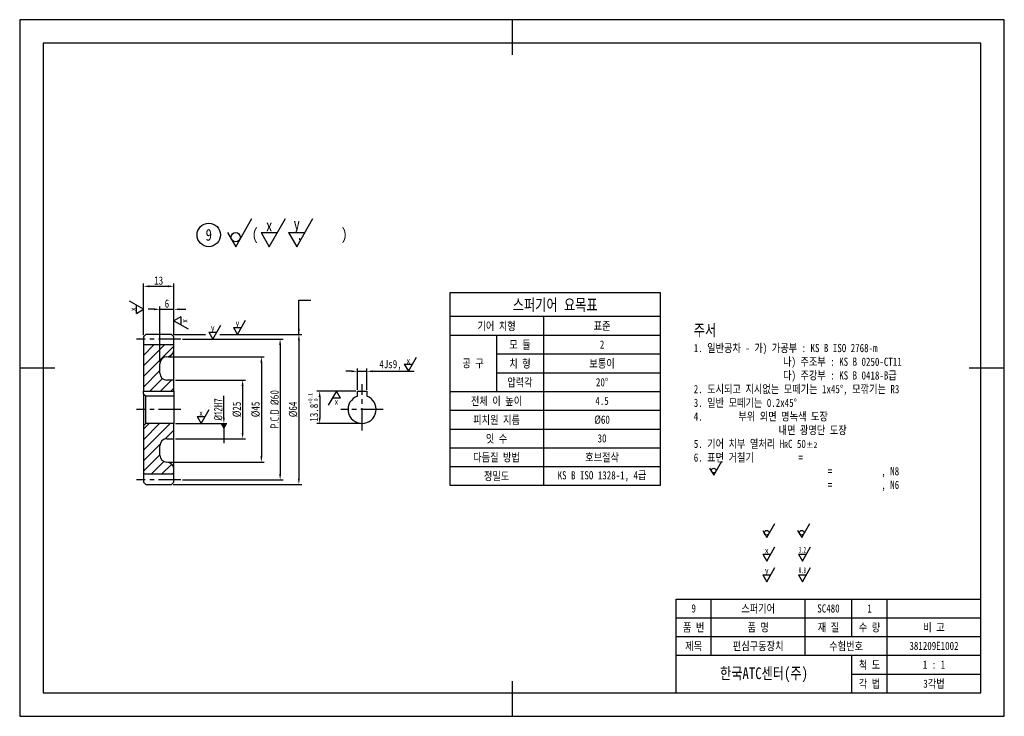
# Model space of a CAD drawing. Header units: millimetres. Extents: x 0 to 420, y 0 to 297.
import ezdxf
from ezdxf.enums import TextEntityAlignment as Align

# ---------------------------------------------------------------- set-up
doc = ezdxf.new("R2010")
doc.units = ezdxf.units.MM
doc.header["$LTSCALE"] = 0.3
doc.linetypes.add('CENTER', pattern=[50.8, 31.75, -6.35, 6.35, -6.35])
for name, color, linetype in [('가는실선', 1, 'Continuous'), ('문자', 2, 'Continuous'), ('외형선(ISO)', 3, 'Continuous'), ('중심선', 1, 'CENTER'), ('치수', 1, 'Continuous'), ('표제', 4, 'Continuous'), ('해치 (ISO)', 1, 'Continuous')]:
    doc.layers.add(name, color=color, linetype=linetype)
doc.styles.get("Standard").update_dxf_attribs({"font": 'txt', "width": 0.8, "height": 3.5})
doc.styles.add('스타일1', font='txt', dxfattribs={"width": 0.8, "height": 3.5})
doc.dimstyles.new('ISO-25', dxfattribs={"dimtxt": 3.5, "dimasz": 2.5, "dimexe": 1.25, "dimexo": 0.625, "dimtad": 1, "dimdsep": 46, "dimtxsty": '스타일1', "dimcen": 0, "dimclrt": 2, "dimadec": 0, "dimazin": 0, "dimtfac": 1, "dimtmove": 0, "dimatfit": 3, "dimfxl": 1, "dimarcsym": 0})
doc.dimstyles.new('지름', dxfattribs={"dimtxt": 3.5, "dimasz": 2.5, "dimexe": 1.25, "dimexo": 0.625, "dimtad": 1, "dimdsep": 46, "dimtxsty": 'Standard', "dimcen": 0, "dimclrt": 2, "dimadec": 0, "dimazin": 0, "dimtfac": 1, "dimtmove": 0, "dimatfit": 3, "dimfxl": 1, "dimarcsym": 0})

# ---------------------------------------------------------------- blocks, each defined once
blk = doc.blocks.new('*D3')
at = {"layer": 'Defpoints', "color": 0, "transparency": 16777216}
for p in [(68.8, 160.83), (68.8, 100.83), (111.09, 100.83)]:
    blk.add_point(p, dxfattribs=at)
at = {"layer": '치수', "color": 0, "lineweight": -2, "transparency": 16777216}
for p, q in [((69.42, 160.83), (112.34, 160.83)), ((111.09, 158.33), (111.09, 103.33)), ((69.42, 100.83), (112.34, 100.83))]:
    blk.add_line(p, q, dxfattribs=at)
at = {"layer": '치수', "color": 0, "transparency": 16777216}
for points in [[(110.67, 158.33), (111.51, 158.33), (111.09, 160.83)], [(110.67, 103.33), (111.51, 103.33), (111.09, 100.83)]]:
    blk.add_solid(points, dxfattribs=at)
at = {"layer": '치수', "color": 2, "transparency": 16777216, "insert": (108.71, 130.83), "char_height": 3.5, "attachment_point": 5, "rotation": 90}
blk.add_mtext('{\\fISOCPEUR|b0|i0|c0|p34;P.C.D %%c60}', dxfattribs=at)
blk = doc.blocks.new('*D4')
at = {"layer": 'Defpoints', "color": 0, "transparency": 16777216}
for p in [(64.8, 162.83), (64.8, 98.83), (119.09, 98.83)]:
    blk.add_point(p, dxfattribs=at)
at = {"layer": '치수', "color": 0, "lineweight": -2, "transparency": 16777216}
for p, q in [((65.42, 162.83), (79.32, 162.83)), ((85.38, 162.83), (120.34, 162.83)), ((119.09, 160.33), (119.09, 101.33)), ((65.42, 98.83), (120.34, 98.83))]:
    blk.add_line(p, q, dxfattribs=at)
at = {"layer": '치수', "color": 0, "transparency": 16777216}
for points in [[(118.67, 160.33), (119.51, 160.33), (119.09, 162.83)], [(118.67, 101.33), (119.51, 101.33), (119.09, 98.83)]]:
    blk.add_solid(points, dxfattribs=at)
at = {"layer": '치수', "color": 2, "transparency": 16777216, "insert": (116.67, 130.83), "char_height": 3.5, "attachment_point": 5, "rotation": 90}
blk.add_mtext('%%c64', dxfattribs=at)
blk = doc.blocks.new('*D5')
at = {"layer": 'Defpoints', "color": 0, "transparency": 16777216}
for p in [(65.8, 143.33), (65.8, 118.33), (95.09, 118.33)]:
    blk.add_point(p, dxfattribs=at)
at = {"layer": '치수', "color": 0, "lineweight": -2, "transparency": 16777216}
for p, q in [((66.42, 143.33), (96.34, 143.33)), ((95.09, 140.83), (95.09, 120.83)), ((66.42, 118.33), (96.34, 118.33))]:
    blk.add_line(p, q, dxfattribs=at)
at = {"layer": '치수', "color": 0, "transparency": 16777216}
for points in [[(94.67, 140.83), (95.51, 140.83), (95.09, 143.33)], [(94.67, 120.83), (95.51, 120.83), (95.09, 118.33)]]:
    blk.add_solid(points, dxfattribs=at)
at = {"layer": '치수', "color": 2, "transparency": 16777216, "insert": (92.67, 130.83), "char_height": 3.5, "attachment_point": 5, "rotation": 90}
blk.add_mtext('%%c25', dxfattribs=at)
blk = doc.blocks.new('*D6')
at = {"layer": 'Defpoints', "color": 0, "transparency": 16777216}
for p in [(65.8, 136.83), (87.09, 136.83), (65.8, 124.83)]:
    blk.add_point(p, dxfattribs=at)
at = {"layer": '치수', "color": 0, "lineweight": -2, "transparency": 16777216}
for p, q in [((87.09, 127.33), (87.09, 136.66)), ((66.42, 124.83), (88.34, 124.83))]:
    blk.add_line(p, q, dxfattribs=at)
at = {"layer": '치수', "color": 0, "transparency": 16777216}
blk.add_solid([(86.67, 127.33), (87.51, 127.33), (87.09, 124.83)], dxfattribs=at)
at = {"layer": '치수', "color": 2, "transparency": 16777216, "insert": (84.67, 130.83), "char_height": 3.5, "attachment_point": 5, "rotation": 90}
blk.add_mtext('{\\fISOCPEUR|b0|i0|c0|p34;%%c12}H7', dxfattribs=at)
blk = doc.blocks.new('*D7')
at = {"layer": 'Defpoints', "color": 0, "transparency": 16777216}
for p in [(62.8, 153.33), (62.8, 108.33), (103.09, 108.33)]:
    blk.add_point(p, dxfattribs=at)
at = {"layer": '치수', "color": 0, "lineweight": -2, "transparency": 16777216}
for p, q in [((63.42, 153.33), (104.34, 153.33)), ((103.09, 150.83), (103.09, 110.83)), ((63.42, 108.33), (104.34, 108.33))]:
    blk.add_line(p, q, dxfattribs=at)
at = {"layer": '치수', "color": 0, "transparency": 16777216}
for points in [[(102.67, 150.83), (103.51, 150.83), (103.09, 153.33)], [(102.67, 110.83), (103.51, 110.83), (103.09, 108.33)]]:
    blk.add_solid(points, dxfattribs=at)
at = {"layer": '치수', "color": 2, "transparency": 16777216, "insert": (100.67, 130.83), "char_height": 3.5, "attachment_point": 5, "rotation": 90}
blk.add_mtext('%%c45', dxfattribs=at)
blk = doc.blocks.new('*D8')
at = {"layer": 'Defpoints', "color": 0, "transparency": 16777216}
for p in [(144.06, 138.63), (127.96, 124.83), (146.06, 124.83)]:
    blk.add_point(p, dxfattribs=at)
at = {"layer": '치수', "color": 0, "lineweight": -2, "transparency": 16777216}
for p, q in [((143.43, 138.63), (126.71, 138.63)), ((127.96, 136.13), (127.96, 127.33)), ((145.43, 124.83), (126.71, 124.83))]:
    blk.add_line(p, q, dxfattribs=at)
at = {"layer": '치수', "color": 0, "transparency": 16777216}
for points in [[(127.54, 136.13), (128.38, 136.13), (127.96, 138.63)], [(127.54, 127.33), (128.38, 127.33), (127.96, 124.83)]]:
    blk.add_solid(points, dxfattribs=at)
at = {"layer": '치수', "color": 2, "transparency": 16777216, "insert": (125.2, 131.73), "char_height": 3.5, "attachment_point": 5, "rotation": 90, "style": '스타일1'}
blk.add_mtext('13.8{\\H0.5x;\\C1;\\S+0.1^  0;}', dxfattribs=at)
blk = doc.blocks.new('*D9')
at = {"layer": 'Defpoints', "color": 0, "transparency": 16777216}
for p in [(148.06, 147.08), (144.06, 138.63), (148.06, 138.63)]:
    blk.add_point(p, dxfattribs=at)
at = {"layer": '치수', "color": 0, "lineweight": -2, "transparency": 16777216}
for p, q in [((141.56, 147.08), (139.06, 147.08)), ((144.06, 139.25), (144.06, 148.33)), ((144.06, 147.08), (148.06, 147.08)), ((148.06, 139.25), (148.06, 148.33)), ((150.56, 147.08), (163.3, 147.08))]:
    blk.add_line(p, q, dxfattribs=at)
at = {"layer": '치수', "color": 0, "transparency": 16777216}
for points in [[(141.56, 147.5), (141.56, 146.67), (144.06, 147.08)], [(150.56, 147.5), (150.56, 146.67), (148.06, 147.08)]]:
    blk.add_solid(points, dxfattribs=at)
at = {"layer": '치수', "color": 2, "transparency": 16777216, "insert": (158.18, 149.72), "char_height": 3.5, "attachment_point": 5, "style": '스타일1'}
blk.add_mtext('4Js9,', dxfattribs=at)
blk = doc.blocks.new('*D13')
at = {"layer": 'Defpoints', "color": 0, "transparency": 16777216}
for p in [(65.8, 183.34), (52.8, 161.83), (65.8, 161.83)]:
    blk.add_point(p, dxfattribs=at)
at = {"layer": '치수', "color": 0, "lineweight": -2, "transparency": 16777216}
for p, q in [((52.8, 162.45), (52.8, 184.59)), ((55.3, 183.34), (63.3, 183.34)), ((65.8, 162.45), (65.8, 184.59))]:
    blk.add_line(p, q, dxfattribs=at)
at = {"layer": '치수', "color": 0, "transparency": 16777216}
for points in [[(55.3, 183.75), (55.3, 182.92), (52.8, 183.34)], [(63.3, 183.75), (63.3, 182.92), (65.8, 183.34)]]:
    blk.add_solid(points, dxfattribs=at)
at = {"layer": '치수', "color": 2, "transparency": 16777216, "insert": (59.3, 185.76), "char_height": 3.5, "attachment_point": 5, "style": '스타일1'}
blk.add_mtext('13', dxfattribs=at)
blk = doc.blocks.new('*D14')
at = {"layer": 'Defpoints', "color": 0, "transparency": 16777216}
for p in [(65.8, 173.52), (65.8, 161.83), (59.8, 150.33)]:
    blk.add_point(p, dxfattribs=at)
at = {"layer": '치수', "color": 0, "lineweight": -2, "transparency": 16777216}
for p, q in [((57.3, 173.52), (54.8, 173.52)), ((59.8, 150.95), (59.8, 174.77)), ((59.8, 173.52), (65.8, 173.52)), ((65.8, 162.45), (65.8, 174.77)), ((68.3, 173.52), (70.8, 173.52))]:
    blk.add_line(p, q, dxfattribs=at)
at = {"layer": '치수', "color": 0, "transparency": 16777216}
for points in [[(57.3, 173.94), (57.3, 173.1), (59.8, 173.52)], [(68.3, 173.94), (68.3, 173.1), (65.8, 173.52)]]:
    blk.add_solid(points, dxfattribs=at)
at = {"layer": '치수', "color": 2, "transparency": 16777216, "insert": (62.8, 175.94), "char_height": 3.5, "attachment_point": 5, "style": '스타일1'}
blk.add_mtext('6', dxfattribs=at)

msp = doc.modelspace()

# ---------------------------------------------------------------- hatches: boundary and pattern name
at = {"layer": '해치 (ISO)'}
h = msp.add_hatch(dxfattribs=at)
h.set_pattern_fill('ANSI31', color=256, scale=25.4, style=0)
h.set_pattern_definition([(45, (-123.9843, -13.9482), (-2.245064, 2.245064), [])])
h.paths.add_polyline_path([(52.796, 103.329), (65.796, 103.329), (65.796, 105.329), (65.795, 105.403), (65.792, 105.477), (65.787, 105.55), (65.781, 105.623), (65.773, 105.697), (65.763, 105.769), (65.751, 105.842), (65.738, 105.915), (65.723, 105.987), (65.706, 106.058), (65.687, 106.129), (65.666, 106.2), (65.644, 106.27), (65.62, 106.34), (65.595, 106.409), (65.567, 106.477), (65.538, 106.545), (65.508, 106.612), (65.475, 106.678), (65.441, 106.743), (65.406, 106.808), (65.369, 106.872), (65.33, 106.934), (65.29, 106.996), (65.248, 107.057), (65.205, 107.116), (65.161, 107.175), (65.115, 107.232), (65.067, 107.289), (65.018, 107.344), (64.968, 107.398), (64.917, 107.451), (64.864, 107.502), (64.81, 107.552), (64.755, 107.601), (64.699, 107.648), (64.641, 107.694), (64.583, 107.739), (64.523, 107.782), (64.462, 107.824), (64.401, 107.864), (64.338, 107.902), (64.274, 107.94), (64.21, 107.975), (64.144, 108.009), (64.078, 108.041), (64.011, 108.072), (63.944, 108.101), (63.875, 108.128), (63.806, 108.154), (63.737, 108.178), (63.666, 108.2), (63.596, 108.221), (63.525, 108.239), (63.453, 108.256), (63.381, 108.272), (63.308, 108.285), (63.236, 108.297), (63.163, 108.307), (63.09, 108.315), (63.016, 108.321), (62.943, 108.326), (62.869, 108.328), (62.722, 108.33), (62.648, 108.333), (62.575, 108.337), (62.502, 108.344), (62.428, 108.352), (62.355, 108.362), (62.283, 108.373), (62.21, 108.387), (62.138, 108.402), (62.067, 108.419), (61.995, 108.438), (61.925, 108.458), (61.855, 108.481), (61.785, 108.505), (61.716, 108.53), (61.648, 108.558), (61.58, 108.587), (61.513, 108.617), (61.447, 108.65), (61.381, 108.684), (61.317, 108.719), (61.253, 108.756), (61.191, 108.795), (61.129, 108.835), (61.068, 108.877), (61.009, 108.92), (60.95, 108.964), (60.892, 109.01), (60.836, 109.058), (60.781, 109.106), (60.727, 109.157), (60.674, 109.208), (60.623, 109.261), (60.573, 109.315), (60.524, 109.37), (60.477, 109.426), (60.431, 109.484), (60.386, 109.542), (60.343, 109.602), (60.301, 109.663), (60.261, 109.724), (60.222, 109.787), (60.185, 109.851), (60.15, 109.915), (60.116, 109.98), (60.084, 110.047), (60.053, 110.114), (60.024, 110.181), (59.997, 110.25), (59.971, 110.319), (59.947, 110.388), (59.925, 110.458), (59.904, 110.529), (59.886, 110.6), (59.869, 110.672), (59.853, 110.744), (59.84, 110.816), (59.828, 110.889), (59.818, 110.962), (59.81, 111.035), (59.804, 111.109), (59.799, 111.182), (59.797, 111.256), (59.796, 111.329), (59.796, 115.329), (59.797, 115.403), (59.799, 115.477), (59.804, 115.55), (59.81, 115.623), (59.818, 115.697), (59.828, 115.769), (59.84, 115.842), (59.853, 115.915), (59.869, 115.987), (59.886, 116.058), (59.904, 116.129), (59.925, 116.2), (59.947, 116.27), (59.971, 116.34), (59.997, 116.409), (60.024, 116.477), (60.053, 116.545), (60.084, 116.612), (60.116, 116.678), (60.15, 116.743), (60.185, 116.808), (60.222, 116.872), (60.261, 116.934), (60.301, 116.996), (60.343, 117.057), (60.386, 117.116), (60.431, 117.175), (60.477, 117.232), (60.524, 117.289), (60.573, 117.344), (60.623, 117.398), (60.674, 117.451), (60.727, 117.502), (60.781, 117.552), (60.836, 117.601), (60.892, 117.648), (60.95, 117.694), (61.009, 117.739), (61.068, 117.782), (61.129, 117.824), (61.191, 117.864), (61.253, 117.902), (61.317, 117.94), (61.381, 117.975), (61.447, 118.009), (61.513, 118.041), (61.58, 118.072), (61.648, 118.101), (61.716, 118.128), (61.785, 118.154), (61.855, 118.178), (61.925, 118.2), (61.995, 118.221), (62.067, 118.239), (62.138, 118.256), (62.21, 118.272), (62.283, 118.285), (62.355, 118.297), (62.428, 118.307), (62.502, 118.315), (62.575, 118.321), (62.648, 118.326), (62.722, 118.328), (62.796, 118.329), (65.796, 118.329), (65.796, 124.829), (53.796, 124.829), (52.796, 123.829)])
h.paths.add_polyline_path([(65.796, 158.329), (52.796, 158.329), (52.796, 138.629), (65.796, 138.629), (65.796, 143.329), (62.796, 143.329), (62.722, 143.33), (62.648, 143.333), (62.575, 143.337), (62.502, 143.344), (62.428, 143.352), (62.355, 143.362), (62.283, 143.373), (62.21, 143.387), (62.138, 143.402), (62.067, 143.419), (61.995, 143.438), (61.925, 143.458), (61.855, 143.481), (61.785, 143.505), (61.716, 143.53), (61.648, 143.558), (61.58, 143.587), (61.513, 143.617), (61.447, 143.65), (61.381, 143.684), (61.317, 143.719), (61.253, 143.756), (61.191, 143.795), (61.129, 143.835), (61.068, 143.877), (61.009, 143.92), (60.95, 143.964), (60.892, 144.01), (60.836, 144.058), (60.781, 144.106), (60.727, 144.157), (60.674, 144.208), (60.623, 144.261), (60.573, 144.315), (60.524, 144.37), (60.477, 144.426), (60.431, 144.484), (60.386, 144.542), (60.343, 144.602), (60.301, 144.663), (60.261, 144.724), (60.222, 144.787), (60.185, 144.851), (60.15, 144.915), (60.116, 144.98), (60.084, 145.047), (60.053, 145.114), (60.024, 145.181), (59.997, 145.25), (59.971, 145.319), (59.947, 145.388), (59.925, 145.458), (59.904, 145.529), (59.886, 145.6), (59.869, 145.672), (59.853, 145.744), (59.84, 145.816), (59.828, 145.889), (59.818, 145.962), (59.81, 146.035), (59.804, 146.109), (59.799, 146.182), (59.797, 146.256), (59.796, 146.329), (59.796, 150.329), (59.797, 150.403), (59.799, 150.477), (59.804, 150.55), (59.81, 150.623), (59.818, 150.697), (59.828, 150.769), (59.84, 150.842), (59.853, 150.915), (59.869, 150.987), (59.886, 151.058), (59.904, 151.129), (59.925, 151.2), (59.947, 151.27), (59.971, 151.34), (59.997, 151.409), (60.024, 151.477), (60.053, 151.545), (60.084, 151.612), (60.116, 151.678), (60.15, 151.743), (60.185, 151.808), (60.222, 151.872), (60.261, 151.934), (60.301, 151.996), (60.343, 152.057), (60.386, 152.116), (60.431, 152.175), (60.477, 152.232), (60.524, 152.289), (60.573, 152.344), (60.623, 152.398), (60.674, 152.451), (60.727, 152.502), (60.781, 152.552), (60.836, 152.601), (60.892, 152.648), (60.95, 152.694), (61.009, 152.739), (61.068, 152.782), (61.129, 152.824), (61.191, 152.864), (61.253, 152.902), (61.317, 152.94), (61.381, 152.975), (61.447, 153.009), (61.513, 153.041), (61.58, 153.072), (61.648, 153.101), (61.716, 153.128), (61.785, 153.154), (61.855, 153.178), (61.925, 153.2), (61.995, 153.221), (62.067, 153.239), (62.138, 153.256), (62.21, 153.272), (62.283, 153.285), (62.355, 153.297), (62.428, 153.307), (62.502, 153.315), (62.575, 153.321), (62.648, 153.326), (62.722, 153.328), (62.869, 153.33), (62.943, 153.333), (63.016, 153.337), (63.09, 153.344), (63.163, 153.352), (63.236, 153.362), (63.308, 153.373), (63.381, 153.387), (63.453, 153.402), (63.525, 153.419), (63.596, 153.438), (63.666, 153.458), (63.737, 153.481), (63.806, 153.505), (63.875, 153.53), (63.944, 153.558), (64.011, 153.587), (64.078, 153.617), (64.144, 153.65), (64.21, 153.684), (64.274, 153.719), (64.338, 153.756), (64.401, 153.795), (64.462, 153.835), (64.523, 153.877), (64.583, 153.92), (64.641, 153.964), (64.699, 154.01), (64.755, 154.058), (64.81, 154.106), (64.864, 154.157), (64.917, 154.208), (64.968, 154.261), (65.018, 154.315), (65.067, 154.37), (65.115, 154.426), (65.161, 154.484), (65.205, 154.542), (65.248, 154.602), (65.29, 154.663), (65.33, 154.724), (65.369, 154.787), (65.406, 154.851), (65.441, 154.915), (65.475, 154.98), (65.508, 155.047), (65.538, 155.114), (65.567, 155.181), (65.595, 155.25), (65.62, 155.319), (65.644, 155.388), (65.666, 155.458), (65.687, 155.529), (65.706, 155.6), (65.723, 155.672), (65.738, 155.744), (65.751, 155.816), (65.763, 155.889), (65.773, 155.962), (65.781, 156.035), (65.787, 156.109), (65.792, 156.182), (65.795, 156.256), (65.796, 156.329)])

# ---------------------------------------------------------------- linework, layer by layer
at = {"layer": 'Defpoints'}
msp.add_lwpolyline([(0, 0), (420, 0), (420, 297), (0, 297)], close=True, dxfattribs=at)
at = {"layer": '가는실선'}
for p, q in [((295, 26), (295, 50)), ((335, 26), (335, 50)), ((355, 34), (355, 50)), ((370, 10), (370, 50)), ((280, 42), (410, 42)), ((280, 34), (410, 34)), ((280, 26), (410, 26)), ((355, 10), (355, 26)), ((355, 18), (410, 18))]:
    msp.add_line(p, q, dxfattribs=at)
at = {"layer": '문자'}
msp.add_line((273.413, 170.483), (183.413, 170.483), dxfattribs=at)
at = {"layer": '외형선(ISO)'}
for p, q in [((210, 297), (210, 282)), ((92.132, 200.231), (99.06, 212.231)), ((106.428, 200.231), (113.356, 212.231)), ((118.168, 200.231), (125.096, 212.231)), ((88.668, 206.231), (92.132, 200.231)), ((102.963, 206.231), (109.892, 206.231)), ((102.963, 206.231), (106.428, 200.231)), ((114.704, 206.231), (121.632, 206.231)), ((114.704, 206.231), (118.168, 200.231)), ((183.413, 180.483), (183.413, 98.483)), ((273.413, 180.483), (183.413, 180.483)), ((273.413, 98.483), (273.413, 180.483)), ((53.796, 162.829), (52.796, 161.829)), ((52.796, 161.829), (52.796, 138.629)), ((64.796, 162.829), (53.796, 162.829)), ((65.796, 161.829), (64.796, 162.829)), ((65.796, 156.329), (65.796, 161.829)), ((65.796, 158.329), (52.796, 158.329)), ((65.796, 143.329), (65.796, 156.329)), ((15, 148.5), (0, 148.5)), ((59.796, 146.329), (59.796, 150.329)), ((420, 148.5), (405, 148.5)), ((65.796, 143.329), (62.796, 143.329)), ((65.796, 138.629), (65.796, 143.329)), ((52.796, 138.629), (65.796, 138.629)), ((52.796, 137.538), (52.796, 138.629)), ((65.796, 138.629), (65.796, 136.486)), ((144.056, 136.486), (144.056, 138.629)), ((144.056, 138.629), (148.056, 138.629)), ((148.056, 138.629), (148.056, 136.486)), ((52.796, 137.538), (52.796, 123.829)), ((53.796, 124.829), (53.796, 136.486)), ((65.796, 136.486), (53.796, 136.486)), ((65.796, 136.486), (65.796, 124.829)), ((53.796, 124.829), (52.796, 123.829)), ((52.796, 123.829), (52.796, 99.829)), ((65.796, 124.829), (53.796, 124.829)), ((65.796, 118.329), (65.796, 124.829)), ((62.796, 118.329), (65.796, 118.329)), ((65.796, 105.329), (65.796, 118.329)), ((59.796, 111.329), (59.796, 115.329)), ((65.796, 99.829), (65.796, 105.329)), ((52.796, 103.329), (65.796, 103.329)), ((52.796, 99.829), (53.796, 98.829)), ((53.796, 98.829), (64.796, 98.829)), ((64.796, 98.829), (65.796, 99.829)), ((183.413, 98.483), (273.413, 98.483)), ((210, 15), (210, 0))]:
    msp.add_line(p, q, dxfattribs=at)
for centre, radius in [((80.651, 205.231), 5), ((92.132, 204.231), 2)]:
    msp.add_circle(centre, radius, dxfattribs=at)
for centre, radius, start, end in [((62.796, 156.329), 3, 270, 0), ((62.796, 150.329), 3, 90, 180), ((62.796, 146.329), 3, 180, 270), ((146.056, 130.829), 6, 109.47122, 70.52878), ((62.796, 115.329), 3, 90, 180), ((62.796, 111.329), 3, 180, 270), ((62.796, 105.329), 3, 0, 90)]:
    msp.add_arc(centre, radius, start, end, dxfattribs=at)
msp.add_rational_spline([(53.796, 136.486), (53.338, 136.971), (52.796, 137.538)], [1.125, 1.06414587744, 1], degree=2, dxfattribs=at)
at = {"layer": '중심선'}
for p, q in [((68.796, 160.829), (49.796, 160.829)), ((146.056, 121.829), (146.056, 141.629)), ((68.796, 130.829), (49.796, 130.829)), ((155.056, 130.829), (137.056, 130.829)), ((68.796, 100.829), (49.796, 100.829))]:
    msp.add_line(p, q, dxfattribs=at)
at = {"layer": '치수'}
for p, q in [((52.796, 173.521), (46.796, 176.985)), ((49.796, 171.789), (49.796, 175.253)), ((49.796, 171.789), (52.796, 173.521)), ((68.796, 170.345), (65.796, 168.613)), ((65.796, 168.613), (71.796, 165.149)), ((68.796, 170.345), (68.796, 166.881)), ((92.88, 162.829), (96.344, 168.829)), ((223.413, 170.483), (223.413, 98.483)), ((80.615, 163.829), (84.079, 163.829)), ((80.615, 163.829), (82.347, 160.829)), ((82.347, 160.829), (85.811, 166.829)), ((91.148, 165.829), (94.612, 165.829)), ((91.148, 165.829), (92.88, 162.829)), ((183.413, 162.483), (273.413, 162.483)), ((203.413, 162.483), (203.413, 138.483)), ((165.799, 147.083), (169.263, 153.083)), ((203.413, 154.483), (273.413, 154.483)), ((163.299, 147.083), (168.299, 147.083)), ((164.067, 150.083), (167.531, 150.083)), ((164.067, 150.083), (165.799, 147.083)), ((203.413, 146.483), (273.413, 146.483)), ((135.07, 138.629), (131.606, 132.629)), ((136.802, 135.629), (135.07, 138.629)), ((136.802, 135.629), (133.338, 135.629)), ((183.413, 138.483), (273.413, 138.483)), ((77.38, 124.829), (80.844, 130.829)), ((183.413, 130.483), (273.413, 130.483)), ((75.648, 127.829), (79.112, 127.829)), ((75.648, 127.829), (77.38, 124.829)), ((183.413, 122.483), (273.413, 122.483)), ((183.413, 114.483), (273.413, 114.483)), ((183.413, 106.483), (273.413, 106.483)), ((294.292, 105.787), (296.025, 102.787)), ((296.025, 102.787), (299.489, 108.787)), ((318.667, 76.262), (322.131, 82.262)), ((333.582, 76.262), (337.046, 82.262)), ((316.934, 79.262), (318.667, 76.262)), ((331.85, 79.262), (333.582, 76.262)), ((318.667, 66.185), (322.131, 72.185)), ((333.879, 66.185), (337.343, 72.185)), ((316.934, 69.185), (320.399, 69.185)), ((316.934, 69.185), (318.667, 66.185)), ((332.147, 69.185), (335.611, 69.185)), ((332.147, 69.185), (333.879, 66.185)), ((318.667, 57.373), (322.131, 63.373)), ((333.879, 57.373), (337.343, 63.373)), ((316.934, 60.373), (320.399, 60.373)), ((316.934, 60.373), (318.667, 57.373)), ((332.147, 60.373), (335.611, 60.373)), ((332.147, 60.373), (333.879, 57.373))]:
    msp.add_line(p, q, dxfattribs=at)
for centre in [(296.025, 104.787), (318.667, 78.262), (333.582, 78.262)]:
    msp.add_circle(centre, 1, dxfattribs=at)
at = {"layer": '표제'}
for p, q in [((410, 287), (10, 287)), ((10, 287), (10, 10)), ((410, 10), (410, 287)), ((280, 10), (280, 50)), ((280, 50), (410, 50)), ((10, 10), (410, 10))]:
    msp.add_line(p, q, dxfattribs=at)

# ---------------------------------------------------------------- texts
at = {"layer": '문자', "style": '스타일1', "width": 0.8}
for s, p in [('기어 치형', (203.413, 166.483)), ('표준', (248.413, 166.483)), ('모 듈', (213.413, 158.483)), ('2', (248.413, 158.483)), ('공 구', (193.413, 150.483)), ('치 형', (213.413, 150.483)), ('보통이', (248.413, 150.483)), ('압력각', (213.413, 142.483)), ('20%%D', (248.413, 142.483)), ('전체 이 높이', (203.413, 134.483)), ('4.5', (248.413, 134.483)), ('피치원 지름', (203.413, 126.483)), ('%%C60', (248.413, 126.483)), ('잇 수', (203.413, 118.483)), ('30', (248.413, 118.483)), ('다듬질 방법', (203.413, 110.483)), ('호브절삭', (248.413, 110.483)), ('정밀도', (203.413, 102.483)), ('KS B ISO 1328-1, 4급', (248.413, 102.483)), ('9', (287.5, 46)), ('스퍼기어', (315, 46)), ('SC480', (345, 46)), ('1', (362.5, 46)), ('품 번', (287.5, 38)), ('품 명', (315, 38)), ('재 질', (345, 38)), ('수 량', (362.5, 38)), ('비 고', (390, 38)), ('제목', (287.5, 30)), ('편심구동장치', (315, 30)), ('수험번호', (352.5, 30)), ('381209E1002', (390, 30)), ('척 도', (362.5, 22)), ('1 : 1', (390, 22)), ('각 법', (362.5, 14)), ('3각법', (390, 14))]:
    msp.add_text(s, height=3.5, dxfattribs=at).set_placement(p, align=Align.MIDDLE)
at = {"layer": '문자', "insert": (287.533, 167.095), "char_height": 3.5, "attachment_point": 1, "style": '스타일1'}
msp.add_mtext_dynamic_manual_height_columns('{\\H1.4286x;\\C3;주서\\P}1. 일반공차 - 가) 가공부 : KS B ISO 2768-m{\\H2.5058x; }\\P                    나) 주조부 : KS B 0250-CT11{\\H1.5486x; }\\P                    다) 주강부 : KS B 0418-B급{\\H1.8677x; }\\P2. 도시되고 지시없는 모떼기는 1x45°, 모깎기는 R3{\\H1.6907x; }\\P3. 일반 모떼기는 0.2x45°{\\H1.688x; }\\P4.        부위 외면 명녹색 도장{\\H1.6889x; }\\P                   내면 광명단 도장{\\H1.6886x; }\\P5. 기어 치부 열처리 H{\\H0.71429x;\\C1;R}C 50{\\H0.71429x;\\C1;±2\\H2.3642x; \\H0.42298x;\\P}6. 표면 거칠기          ={\\H1.6887x; }\\P                              =           , N8{\\H1.6501x; }\\P                              =           , N6{\\H1.6291x; }', width=99.36685, gutter_width=17.5, heights=[0], dxfattribs=at)
at = {"layer": '외형선(ISO)', "style": '스타일1', "width": 0.8}
for s, p in [('x', (106.428, 209.231)), ('y', (118.168, 209.231)), ('9', (80.651, 205.231)), ('스퍼기어 요목표', (228.413, 175.483)), ('한국ATC센터(주)', (317.5, 18))]:
    msp.add_text(s, height=5, dxfattribs=at).set_placement(p, align=Align.MIDDLE)
at = {"layer": '외형선(ISO)', "insert": (99.012, 208.056), "char_height": 5, "attachment_point": 1, "style": '스타일1'}
msp.add_mtext_dynamic_manual_height_columns('(      ,      )', width=58.85006, gutter_width=17.5, heights=[0], dxfattribs=at)
at = {"layer": '치수', "style": '스타일1', "width": 0.8}
for p in [(48.296, 173.521), (70.296, 168.55)]:
    msp.add_text('x', height=2.5, rotation=90, dxfattribs=at).set_placement(p, align=Align.MIDDLE)
at = {"layer": '치수', "style": '스타일1'}
for s, width, p in [('y', 0.8, (92.88, 167.329)), ('y', 0.8, (82.347, 165.329)), ('x', 0.8, (165.799, 151.583)), ('x', 0.8, (135.099, 134.129)), ('x', 0.8, (77.38, 129.329)), ('x', 0.8, (318.667, 70.685)), ('3.2', 0.5, (333.879, 71.022)), ('0.8', 0.5, (333.879, 62.266)), ('y', 0.8, (318.667, 61.873))]:
    msp.add_text(s, height=2.5, dxfattribs=dict(at, width=width)).set_placement(p, align=Align.MIDDLE)

# ---------------------------------------------------------------- dimensions: what is measured, and where the dimension line sits
at = {"layer": '치수'}
for base, p1, picture, middle in [((65.796, 183.338), (52.796, 161.829), '*D13', (59.296, 185.762)), ((65.796, 173.521), (59.796, 150.329), '*D14', (62.796, 175.94))]:
    dim = msp.add_linear_dim(base=base, p1=p1, p2=(65.796, 161.829), dimstyle='ISO-25', dxfattribs=at)
    dim.commit()
    dim.dimension.update_dxf_attribs({"geometry": picture, "text_midpoint": middle})
for base, p1, p2, picture, middle in [((119.089, 98.829), (64.796, 162.829), (64.796, 98.829), '*D4', (119.089, 130.829)), ((103.089, 108.329), (62.796, 153.329), (62.796, 108.329), '*D7', (103.089, 130.829)), ((95.089, 118.329), (65.796, 143.329), (65.796, 118.329), '*D5', (95.089, 130.829))]:
    dim = msp.add_linear_dim(base=base, p1=p1, p2=p2, angle=90, dimstyle='지름', override={"dimpost": '%%c<>'}, dxfattribs=at)
    dim.commit()
    dim.dimension.update_dxf_attribs({"geometry": picture, "text_midpoint": middle, "dimtype": 160})
dim = msp.add_linear_dim(base=(111.089, 100.829), p1=(68.796, 160.829), p2=(68.796, 100.829), angle=90, text='{\\fISOCPEUR|b0|i0|c0|p34;P.C.D <>}', dimstyle='지름', override={"dimpost": '%%c<>'}, dxfattribs=at)
dim.commit()
dim.dimension.update_dxf_attribs({"geometry": '*D3', "text_midpoint": (111.089, 130.829), "dimtype": 160})
dim = msp.add_linear_dim(base=(148.056, 147.083), p1=(144.056, 138.629), p2=(148.056, 138.629), text='<>Js9,', dimstyle='ISO-25', dxfattribs=at)
dim.commit()
dim.dimension.update_dxf_attribs({"geometry": '*D9', "text_midpoint": (158.178, 149.721)})
dim = msp.add_linear_dim(base=(127.959, 124.829), p1=(144.056, 138.629), p2=(146.056, 124.829), angle=90, text='<>{\\H0.5x;\\C1;\\S+0.1^  0;}', dimstyle='ISO-25', dxfattribs=at)
dim.commit()
dim.dimension.update_dxf_attribs({"geometry": '*D8', "text_midpoint": (125.201, 131.729)})
dim = msp.add_linear_dim(base=(87.089, 136.829), p1=(65.796, 124.829), p2=(65.796, 136.829), angle=90, text='{\\fISOCPEUR|b0|i0|c0|p34;<>}H7', dimstyle='지름', override={"dimpost": '%%c<>', "dimse2": 1, "dimsd2": 1}, dxfattribs=at)
dim.commit()
dim.dimension.update_dxf_attribs({"geometry": '*D6', "text_midpoint": (84.668, 130.829)})

# ---------------------------------------------------------------- leaders
for points, override in [([(119.089, 162.829), (119.089, 177.476), (124.149, 177.476)], {"dimgap": 0.625, "dimtad": 0}), ([(87.089, 124.829), (87.089, 116.389)], {"dimgap": 0.625, "dimtad": 0, "dimldrblk": 'DatumFilled'})]:
    msp.add_leader(points, dimstyle='ISO-25', override=override, dxfattribs=at)

doc.saveas('drawing.dxf')
